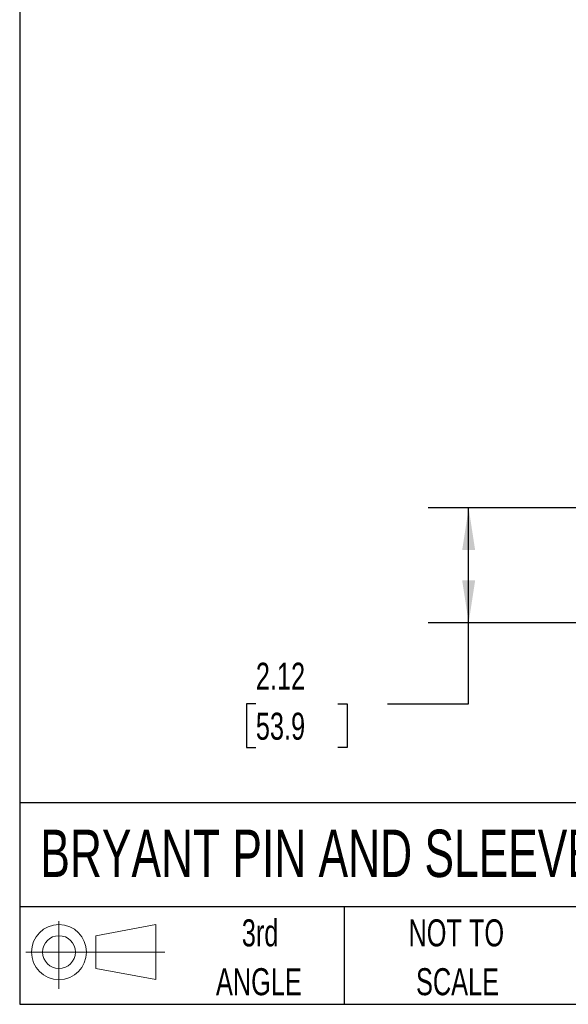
# Model space of a CAD drawing. Header units: inches. Extents: x 1.5 to 64.5, y 1.5 to 49.5.
# Tile 1 of 20: x 1.5 to 11.6, y 1.5 to 19.7. Entities that reach past the tile are written whole.
import ezdxf

# ---------------------------------------------------------------- set-up
doc = ezdxf.new("R2010")
doc.units = ezdxf.units.IN
doc.header["$LTSCALE"] = 6
doc.header["$MEASUREMENT"] = 0
doc.layers.add('DIMENSIONS', color=140, linetype='Continuous', lineweight=25)
doc.layers.add('TEXT', color=140, linetype='Continuous', lineweight=25)
doc.layers.add('SLD-DEFPOINTS', color=7, linetype='Continuous')
doc.styles.add('SLDTEXTSTYLE0', font='TXT', dxfattribs={"width": 0.7})
doc.dimstyles.new('SLDDIMSTYLE0', dxfattribs={"dimtxt": 0.509766, "dimasz": 0.78, "dimexe": 0, "dimexo": 0.0625, "dimgap": 0.127441, "dimtad": 0, "dimtih": 1, "dimtoh": 1, "dimrnd": 1e-09, "dimzin": 12, "dimdsep": 46, "dimtxsty": 'SLDTEXTSTYLE0', "dimsah": 1, "dimcen": 0.09, "dimadec": 0, "dimazin": 3, "dimtfac": 1, "dimtofl": 0, "dimtmove": 0, "dimatfit": 3, "dimfxl": 0, "dimfrac": 2, "dimtolj": 1, "dimtzin": 12, "dimarcsym": 0})

# ---------------------------------------------------------------- blocks, each defined once
blk = doc.blocks.new('Block11')
at = {"color": 7, "linetype": 'Continuous', "lineweight": 18}
for p, q in [((0.611, 1.254), (0.611, 0)), ((1.294, 0.984), (2.404, 1.189)), ((2.404, 1.189), (2.404, 0.173)), ((1.294, 0.377), (1.294, 0.984)), ((0, 0.681), (2.569, 0.681)), ((1.294, 0.377), (2.404, 0.173))]:
    blk.add_line(p, q, dxfattribs=at)
for radius in [0.508, 0.304]:
    blk.add_circle((0.611, 0.681), radius, dxfattribs=at)
blk = doc.blocks.new('Block12')
at = {"layer": 'SLD-DEFPOINTS'}
blk.add_blockref('Block11', (0, 0), dxfattribs=at)
blk = doc.blocks.new('SW_NOTE_0_4')
at = {"layer": 'TEXT', "color": 0, "char_height": 0.5, "attachment_point": 2, "style": 'SLDTEXTSTYLE0'}
for s, insert in [('NOT TO', (1.242, 0.645)), ('SCALE', (1.265, -0.258))]:
    blk.add_mtext(s, dxfattribs=dict(at, insert=insert))
blk = doc.blocks.new('SW_NOTE_0_5')
at = {"layer": 'TEXT', "color": 0, "char_height": 0.5, "attachment_point": 2, "style": 'SLDTEXTSTYLE0'}
for s, insert in [('3rd', (0.547, 0.645)), ('ANGLE', (0.524, -0.258))]:
    blk.add_mtext(s, dxfattribs=dict(at, insert=insert))
blk = doc.blocks.new('_D_11')
at = {"layer": 'DIMENSIONS'}
for p, q in [((13.469, 10.677), (9.049, 10.677)), ((9.799, 8.556), (9.799, 10.677)), ((11.997, 8.556), (9.049, 8.556)), ((9.799, 7.057), (9.799, 8.556)), ((5.865, 7.057), (5.694, 7.057)), ((5.694, 7.057), (5.694, 6.247)), ((7.38, 7.057), (7.551, 7.057)), ((7.551, 7.057), (7.551, 6.247)), ((8.299, 7.057), (9.799, 7.057)), ((5.694, 6.247), (5.865, 6.247)), ((7.551, 6.247), (7.38, 6.247))]:
    blk.add_line(p, q, dxfattribs=at)
for points in [[(9.799, 10.677), (9.679, 9.897), (9.919, 9.897)], [(9.799, 8.556), (9.919, 9.336), (9.679, 9.336)]]:
    blk.add_solid(points, dxfattribs=at)
at = {"layer": 'DIMENSIONS', "char_height": 0.5, "attachment_point": 1, "style": 'SLDTEXTSTYLE0'}
for s, insert in [('2.12', (5.865, 7.816)), ('53.9', (5.865, 6.892))]:
    blk.add_mtext(s, dxfattribs=dict(at, insert=insert))

msp = doc.modelspace()

# ---------------------------------------------------------------- linework, layer by layer
at = {"layer": 'TEXT'}
for p, q in [((1.5, 49.5), (1.5, 1.5)), ((64.5, 5.227), (1.5, 5.227)), ((64.5, 3.3), (1.5, 3.3)), ((7.5, 3.3), (7.5, 1.5)), ((1.5, 1.5), (64.5, 1.5))]:
    msp.add_line(p, q, dxfattribs=at)

# ---------------------------------------------------------------- block references
at = {"layer": 'SLD-DEFPOINTS'}
msp.add_blockref('Block12', (1.615, 1.784), dxfattribs=at)
at = {"layer": 'TEXT'}
for name, p in [('SW_NOTE_0_5', (5.397, 2.426)), ('SW_NOTE_0_4', (8.328, 2.426))]:
    msp.add_blockref(name, p, dxfattribs=at)

# ---------------------------------------------------------------- texts
at = {"layer": 'TEXT', "insert": (1.882, 4.729), "char_height": 0.875, "attachment_point": 1, "style": 'SLDTEXTSTYLE0'}
msp.add_mtext('BRYANT PIN AND SLEEVE MECHANICAL INTERLOCK', dxfattribs=at)

# ---------------------------------------------------------------- dimensions: what is measured, and where the dimension line sits
at = {"layer": 'DIMENSIONS'}
dim = msp.add_linear_dim(base=(9.799, 10.677), p1=(12.297, 8.556), p2=(13.769, 10.677), angle=90, dimstyle='SLDDIMSTYLE0', dxfattribs=at)
dim.commit()
dim.dimension.update_dxf_attribs({"geometry": '_D_11', "text_midpoint": (9.799, 7.057), "dimtype": 160})

doc.saveas('drawing.dxf')
